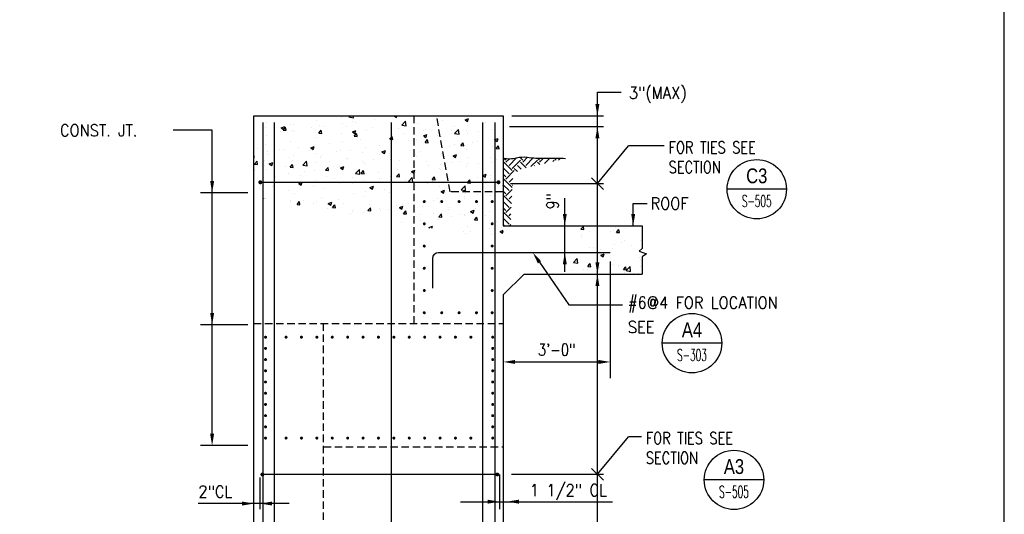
# Model space of a CAD drawing. Header units: inches. Extents: x -9715 to 32893, y -15613 to -1138.
# Tile 88 of 256: x 9557 to 9889, y -8836 to -8670. Entities that reach past the tile are written whole.
import ezdxf
from ezdxf.enums import TextEntityAlignment as Align

# ---------------------------------------------------------------- set-up
doc = ezdxf.new("R2010")
doc.units = ezdxf.units.IN
doc.header["$MEASUREMENT"] = 0
doc.linetypes.add('HIDDEN', pattern=[0.375, 0.25, -0.125])
doc.layers.get('0').update_dxf_attribs({"color": 252})
doc.layers.get('DEFPOINTS').update_dxf_attribs({"color": 11})
for name, color, linetype in [('S-ANNO-SYMB', 2, 'Continuous'), ('S-ANNO-TEXT', 2, 'Continuous'), ('S1', 2, 'Continuous'), ('S3', 4, 'Continuous'), ('S5R', 1, 'Continuous'), ('S6', 1, 'Continuous'), ('S7', 2, 'Continuous'), ('S7R', 2, 'Continuous')]:
    doc.layers.add(name, color=color, linetype=linetype)
doc.styles.add('125', font='romans.shx', dxfattribs={"width": 0.8, "height": 2})
doc.styles.add('ROMANS', font='ROMANS.shx', dxfattribs={"width": 0.8})
doc.styles.add('TITTEXTL', font='swiss.ttf', dxfattribs={"width": 0.8})

# ---------------------------------------------------------------- blocks, each defined once
blk = doc.blocks.new('*X218')
at = {"color": 0}
for p, q in [((1355.97, 1065.45), (1358.38, 1068.33)), ((1355.97, 1065.45), (1358.96, 1065.19)), ((1358.96, 1065.19), (1358.38, 1068.32)), ((1390.69, 1067.11), (1390.69, 1067.11)), ((1391.83, 1062.32), (1394.24, 1065.19)), ((1394.82, 1062.05), (1394.24, 1065.19)), ((1400.89, 1065.89), (1400.89, 1065.89)), ((1414.57, 1068.35), (1414.57, 1068.35)), ((1356.25, 1058.34), (1356.25, 1058.34)), ((1356.8, 1060.08), (1356.8, 1060.08)), ((1364.72, 1063.36), (1364.72, 1063.36)), ((1372.84, 1055.22), (1372.84, 1055.22)), ((1385.41, 1063.34), (1385.41, 1063.34)), ((1388.38, 1064.24), (1388.38, 1064.24)), ((1391.83, 1062.32), (1394.82, 1062.05)), ((1364.11, 1046.72), (1364.11, 1046.72)), ((1368.23, 1047.36), (1368.23, 1047.36)), ((1387.74, 1046.17), (1387.74, 1046.17)), ((1390.08, 1050.47), (1390.08, 1050.47)), ((1397.39, 1052.36), (1397.39, 1052.36)), ((1399.53, 1054.09), (1399.53, 1054.09)), ((1406.68, 1048.66), (1406.68, 1048.66)), ((1415.75, 1053.99), (1415.75, 1053.99)), ((1348.3, 1031.87), (1352.19, 1035.93)), ((1352.75, 1031.18), (1352.2, 1035.93)), ((1375.22, 1044.52), (1375.22, 1044.52)), ((1375.96, 1039.16), (1379.46, 1040.51)), ((1375.96, 1039.16), (1378.45, 1037.49)), ((1378.45, 1037.48), (1379.47, 1040.51)), ((1415.14, 1037.34), (1415.14, 1037.34)), ((1416.49, 1034.87), (1416.49, 1034.87)), ((1348.3, 1031.87), (1352.75, 1031.19)), ((1358.17, 1024.85), (1358.17, 1024.85)), ((1362.07, 1024.8), (1362.07, 1024.8)), ((1362.91, 1027.84), (1365.32, 1030.72)), ((1362.91, 1027.84), (1365.9, 1027.58)), ((1363.1, 1029.67), (1363.1, 1029.67)), ((1363.5, 1030.07), (1363.5, 1030.07)), ((1365.9, 1027.58), (1365.32, 1030.71)), ((1374.59, 1026.45), (1374.59, 1026.45)), ((1387.33, 1029.86), (1387.33, 1029.86)), ((1389.47, 1033.82), (1389.47, 1033.82)), ((1389.79, 1028.54), (1389.79, 1028.54)), ((1393.52, 1028.94), (1393.52, 1028.94)), ((1398.77, 1024.71), (1401.18, 1027.58)), ((1398.77, 1024.71), (1401.76, 1024.44)), ((1401.76, 1024.44), (1401.18, 1027.58)), ((1401.66, 1023.6), (1405.56, 1027.66)), ((1406.11, 1022.91), (1405.56, 1027.66)), ((1416.48, 1027.42), (1416.48, 1027.42)), ((1346.95, 1024.08), (1346.95, 1024.08)), ((1373.64, 1022.95), (1373.64, 1022.95)), ((1400.33, 1021.83), (1400.33, 1021.83)), ((1401.66, 1023.6), (1406.11, 1022.91)), ((1408.35, 1020.01), (1409.31, 1020.38)), ((1409.19, 1020.01), (1409.31, 1020.38)), ((1414.54, 1020.7), (1414.54, 1020.7))]:
    blk.add_line(p, q, dxfattribs=at)
blk = doc.blocks.new('*X219')
at = {"color": 0}
for p, q in [((1033.96, 1179.48), (1033.96, 1179.48)), ((1088.57, 1175.03), (1088.57, 1175.03)), ((1114.25, 1178.55), (1114.25, 1178.55)), ((1121.59, 1178.94), (1122.6, 1179.99)), ((1121.59, 1178.94), (1126.04, 1178.25)), ((1125.34, 1174.76), (1125.34, 1174.76)), ((1126.04, 1178.25), (1125.84, 1179.99)), ((1127.93, 1173.86), (1127.93, 1173.86)), ((1146.87, 1176.36), (1146.87, 1176.36)), ((1154.5, 1179.76), (1154.5, 1179.76)), ((1167.17, 1179.99), (1169.53, 1178.4)), ((1169.53, 1178.4), (1170.07, 1179.99)), ((1174.96, 1170.67), (1178.85, 1174.73)), ((1179.4, 1169.98), (1178.85, 1174.72)), ((1215.79, 1175.58), (1215.79, 1175.58)), ((1238.9, 1176.08), (1242.4, 1177.42)), ((1238.9, 1176.08), (1241.39, 1174.4)), ((1241.39, 1174.4), (1242.4, 1177.42)), ((1241.76, 1179.33), (1241.76, 1179.33)), ((1037.35, 1168.08), (1037.35, 1168.08)), ((1038.53, 1172.94), (1038.53, 1172.94)), ((1052.39, 1163.92), (1052.39, 1163.92)), ((1053.18, 1167.96), (1056.68, 1169.3)), ((1053.18, 1167.96), (1055.67, 1166.28)), ((1055.19, 1165.77), (1057.6, 1168.65)), ((1055.19, 1165.77), (1058.18, 1165.51)), ((1055.67, 1166.28), (1056.68, 1169.3)), ((1058.18, 1165.51), (1057.6, 1168.64)), ((1062.61, 1171.29), (1062.61, 1171.29)), ((1064.9, 1165.56), (1064.9, 1165.56)), ((1065.22, 1171.81), (1065.22, 1171.81)), ((1067.02, 1164.75), (1067.02, 1164.75)), ((1083.84, 1168.06), (1083.84, 1168.06)), ((1091.05, 1162.64), (1093.46, 1165.51)), ((1091.91, 1170.68), (1091.91, 1170.68)), ((1094.04, 1162.37), (1093.47, 1165.51)), ((1096.18, 1169.75), (1096.18, 1169.75)), ((1115.42, 1172.21), (1115.42, 1172.21)), ((1118.6, 1169.56), (1118.6, 1169.56)), ((1125.04, 1163.95), (1128.54, 1165.3)), ((1125.04, 1163.95), (1127.52, 1162.28)), ((1127.52, 1162.28), (1128.54, 1165.3)), ((1138.89, 1165.11), (1138.89, 1165.11)), ((1145.3, 1168.43), (1145.3, 1168.43)), ((1164.86, 1168.86), (1164.86, 1168.86)), ((1171.99, 1167.3), (1171.99, 1167.3)), ((1174.96, 1170.67), (1179.4, 1169.98)), ((1190.54, 1172.38), (1190.54, 1172.38)), ((1196.75, 1164.93), (1196.75, 1164.93)), ((1198.68, 1166.17), (1198.68, 1166.17)), ((1225.37, 1165.05), (1225.37, 1165.05)), ((1228.32, 1162.39), (1232.21, 1166.45)), ((1228.33, 1169.09), (1228.33, 1169.09)), ((1232.77, 1161.7), (1232.21, 1166.45)), ((1239.91, 1164.94), (1239.91, 1164.94)), ((1240.84, 1170.74), (1240.84, 1170.74)), ((1252.06, 1163.92), (1252.06, 1163.92)), ((1259.78, 1173.23), (1259.78, 1173.23)), ((1266.82, 1166.21), (1266.82, 1166.21)), ((1269.07, 1169.95), (1269.07, 1169.95)), ((1037.86, 1159.74), (1037.86, 1159.74)), ((1062, 1154.64), (1062, 1154.64)), ((1087.97, 1158.39), (1087.97, 1158.39)), ((1091.05, 1162.64), (1094.04, 1162.37)), ((1113.64, 1161.91), (1113.64, 1161.91)), ((1114.78, 1154.14), (1114.78, 1154.14)), ((1126.92, 1159.5), (1127.16, 1159.78)), ((1126.92, 1159.5), (1129.91, 1159.24)), ((1127.16, 1159.78), (1129.33, 1162.37)), ((1129.81, 1159.78), (1129.33, 1162.37)), ((1129.91, 1159.24), (1129.81, 1159.78)), ((1133.72, 1156.64), (1133.72, 1156.64)), ((1162.78, 1156.36), (1165.19, 1159.23)), ((1162.78, 1156.36), (1165.77, 1156.1)), ((1165.77, 1156.1), (1165.19, 1159.23)), ((1165.3, 1160.79), (1165.3, 1160.79)), ((1177.81, 1162.44), (1177.81, 1162.44)), ((1181.59, 1154.93), (1181.59, 1154.93)), ((1189.93, 1155.74), (1189.93, 1155.74)), ((1196.89, 1159.95), (1200.39, 1161.29)), ((1196.89, 1159.95), (1197.14, 1159.78)), ((1197.14, 1159.78), (1197.93, 1159.25)), ((1197.93, 1159.25), (1199.38, 1158.27)), ((1198.64, 1153.22), (1201.05, 1156.1)), ((1199.38, 1158.27), (1199.89, 1159.78)), ((1199.89, 1159.78), (1200.39, 1161.29)), ((1201.63, 1152.96), (1201.05, 1156.09)), ((1210.75, 1159.94), (1210.75, 1159.94)), ((1228.32, 1162.39), (1232.77, 1161.7)), ((1241.15, 1162.69), (1241.15, 1162.69)), ((1268.75, 1155.94), (1269.23, 1156.13)), ((1268.75, 1155.94), (1269.23, 1155.62)), ((1269.23, 1156.13), (1272.25, 1157.29)), ((1269.23, 1155.62), (1271.24, 1154.27)), ((1271.24, 1154.27), (1272.25, 1157.29)), ((1028.79, 1147.39), (1028.79, 1147.39)), ((1036.74, 1151.44), (1036.74, 1151.44)), ((1039.23, 1144.2), (1039.23, 1144.2)), ((1051.75, 1145.84), (1051.75, 1145.84)), ((1055.49, 1146.26), (1055.49, 1146.26)), ((1070.69, 1148.34), (1070.69, 1148.34)), ((1082.18, 1145.13), (1082.18, 1145.13)), ((1083.02, 1147.83), (1086.52, 1149.17)), ((1083.02, 1147.83), (1085.51, 1146.15)), ((1085.51, 1146.15), (1086.53, 1149.17)), ((1102.26, 1152.49), (1102.26, 1152.49)), ((1108.87, 1144.01), (1108.87, 1144.01)), ((1113.03, 1145.27), (1113.03, 1145.27)), ((1123.27, 1144.92), (1123.27, 1144.92)), ((1138.29, 1148.47), (1138.29, 1148.47)), ((1152.43, 1149.93), (1152.43, 1149.93)), ((1154.88, 1143.82), (1158.38, 1145.17)), ((1157.37, 1142.14), (1158.38, 1145.17)), ((1164.26, 1152.22), (1164.26, 1152.22)), ((1183.6, 1145.21), (1183.6, 1145.21)), ((1198.64, 1153.22), (1201.63, 1152.96)), ((1215.17, 1149.37), (1215.17, 1149.37)), ((1266.22, 1149.56), (1266.22, 1149.56)), ((1270.37, 1146.95), (1272.78, 1149.82)), ((1270.37, 1146.95), (1273.36, 1146.69)), ((1273.36, 1146.68), (1272.78, 1149.82)), ((1025.95, 1137.82), (1025.46, 1142.02)), ((1025.46, 1137.9), (1025.95, 1137.82)), ((1026.27, 1131.3), (1028.68, 1134.17)), ((1029.26, 1131.04), (1028.68, 1134.17)), ((1036.13, 1134.8), (1036.13, 1134.8)), ((1039.34, 1140.67), (1039.34, 1140.67)), ((1061.39, 1138), (1061.39, 1138)), ((1064.96, 1134.91), (1064.96, 1134.91)), ((1066.03, 1139.55), (1066.03, 1139.55)), ((1074.86, 1130.24), (1078.76, 1134.3)), ((1079.31, 1129.55), (1078.76, 1134.29)), ((1087.36, 1141.74), (1087.36, 1141.74)), ((1092.72, 1138.42), (1092.72, 1138.42)), ((1094.12, 1139.92), (1094.12, 1139.92)), ((1101.63, 1134.42), (1101.63, 1134.42)), ((1119.41, 1137.29), (1119.41, 1137.29)), ((1120.56, 1136.91), (1120.56, 1136.91)), ((1135.56, 1142.88), (1135.56, 1142.88)), ((1146.1, 1136.16), (1146.1, 1136.16)), ((1152.14, 1141.07), (1152.14, 1141.07)), ((1154.88, 1143.82), (1157.37, 1142.15)), ((1162.25, 1141.75), (1162.25, 1141.75)), ((1163.65, 1135.57), (1163.65, 1135.57)), ((1164.41, 1138.95), (1164.41, 1138.95)), ((1164.66, 1142.72), (1164.66, 1142.72)), ((1172.79, 1135.03), (1172.79, 1135.03)), ((1188.94, 1140.62), (1188.94, 1140.62)), ((1189.32, 1139.09), (1189.32, 1139.09)), ((1193.57, 1143.96), (1193.57, 1143.96)), ((1214.57, 1142.29), (1214.57, 1142.29)), ((1215.63, 1139.5), (1215.63, 1139.5)), ((1265.05, 1137.95), (1265.05, 1137.95)), ((1269.01, 1137.24), (1269.01, 1137.24)), ((1270.99, 1136.47), (1270.99, 1136.47)), ((1026.08, 1124.48), (1026.08, 1124.48)), ((1026.27, 1131.3), (1029.25, 1131.04)), ((1035.8, 1129.91), (1035.8, 1129.91)), ((1038.6, 1126.12), (1038.6, 1126.12)), ((1041.01, 1131.7), (1044.51, 1133.04)), ((1041.01, 1131.7), (1043.5, 1130.02)), ((1043.5, 1130.02), (1044.51, 1133.04)), ((1057.53, 1128.62), (1057.53, 1128.62)), ((1062.13, 1128.16), (1064.54, 1131.04)), ((1062.13, 1128.16), (1065.12, 1127.9)), ((1065.12, 1127.9), (1064.54, 1131.04)), ((1074.86, 1130.24), (1079.31, 1129.55)), ((1086.75, 1125.1), (1086.75, 1125.1)), ((1089.11, 1132.77), (1089.11, 1132.77)), ((1097.99, 1125.03), (1100.4, 1127.9)), ((1097.99, 1125.03), (1100.98, 1124.76)), ((1100.98, 1124.76), (1100.4, 1127.9)), ((1106.1, 1128.94), (1106.1, 1128.94)), ((1112.42, 1128.62), (1112.42, 1128.62)), ((1112.87, 1127.7), (1116.37, 1129.04)), ((1112.87, 1127.7), (1115.36, 1126.02)), ((1115.36, 1126.02), (1116.37, 1129.04)), ((1128.22, 1121.96), (1132.12, 1126.02)), ((1132.67, 1121.27), (1132.12, 1126.02)), ((1133.85, 1121.89), (1136.27, 1124.76)), ((1135.26, 1133.94), (1135.26, 1133.94)), ((1136.84, 1121.63), (1136.27, 1124.76)), ((1137.68, 1131.82), (1137.68, 1131.82)), ((1170.44, 1125.49), (1170.44, 1125.49)), ((1184.73, 1123.69), (1187.36, 1124.7)), ((1187.36, 1124.7), (1188.23, 1125.04)), ((1187.36, 1122.46), (1188.23, 1125.03)), ((1199.48, 1133.91), (1199.48, 1133.91)), ((1202.02, 1129.65), (1202.02, 1129.65)), ((1212.67, 1126.46), (1212.67, 1126.46)), ((1213.97, 1125.65), (1213.97, 1125.65)), ((1214.54, 1131.3), (1214.54, 1131.3)), ((1265.61, 1132.92), (1265.61, 1132.92)), ((1035.53, 1118.15), (1035.53, 1118.15)), ((1045.54, 1120.85), (1045.54, 1120.85)), ((1047.78, 1118.93), (1047.78, 1118.93)), ((1060.78, 1121.35), (1060.78, 1121.35)), ((1072.23, 1119.72), (1072.23, 1119.72)), ((1076.94, 1123.93), (1076.94, 1123.93)), ((1088.47, 1114.7), (1088.47, 1114.7)), ((1098.92, 1118.59), (1098.92, 1118.59)), ((1107.41, 1117.19), (1107.41, 1117.19)), ((1125.61, 1117.46), (1125.61, 1117.46)), ((1128.22, 1121.96), (1132.67, 1121.27)), ((1133.85, 1121.89), (1136.84, 1121.63)), ((1137.07, 1115.18), (1137.07, 1115.18)), ((1138.99, 1121.35), (1138.99, 1121.35)), ((1151.51, 1123), (1151.51, 1123)), ((1152.3, 1116.34), (1152.3, 1116.34)), ((1154.35, 1116.45), (1154.35, 1116.45)), ((1163.04, 1118.93), (1163.04, 1118.93)), ((1169.72, 1118.75), (1172.13, 1121.62)), ((1169.72, 1118.75), (1172.71, 1118.49)), ((1172.71, 1118.49), (1172.13, 1121.62)), ((1178.99, 1115.21), (1178.99, 1115.21)), ((1181.59, 1113.68), (1185.48, 1117.74)), ((1183.51, 1121.45), (1183.51, 1121.45)), ((1184.73, 1123.69), (1187.21, 1122.01)), ((1186.03, 1112.99), (1185.48, 1117.74)), ((1187.21, 1122.01), (1187.36, 1122.46)), ((1188.71, 1122.45), (1188.71, 1122.45)), ((1205.58, 1115.61), (1207.99, 1118.49)), ((1205.58, 1115.61), (1208.57, 1115.35)), ((1208.57, 1115.35), (1207.99, 1118.48)), ((1256.78, 1119.76), (1260.08, 1121.03)), ((1256.78, 1119.55), (1259.07, 1118.01)), ((1259.07, 1118.01), (1260.08, 1121.03)), ((1264.41, 1119.87), (1264.41, 1119.87)), ((1265, 1116.27), (1265, 1116.27)), ((1044.38, 1108.9), (1044.38, 1108.9)), ((1060.17, 1104.71), (1060.17, 1104.71)), ((1070.86, 1111.57), (1074.36, 1112.91)), ((1070.86, 1111.57), (1073.35, 1109.89)), ((1073.35, 1109.89), (1074.36, 1112.91)), ((1075.96, 1113.05), (1075.96, 1113.05)), ((1086.14, 1108.46), (1086.14, 1108.46)), ((1096.03, 1106.44), (1096.03, 1106.44)), ((1111.81, 1111.98), (1111.81, 1111.98)), ((1125.19, 1111.44), (1125.19, 1111.44)), ((1142.71, 1107.57), (1146.22, 1108.91)), ((1142.71, 1107.57), (1145.2, 1105.89)), ((1145.2, 1105.89), (1146.22, 1108.91)), ((1157.29, 1105.77), (1157.29, 1105.77)), ((1181.59, 1113.68), (1186.03, 1112.99)), ((1188.1, 1105.8), (1188.1, 1105.8)), ((1188.87, 1109.93), (1188.87, 1109.93)), ((1201.38, 1111.58), (1201.38, 1111.58)), ((1205.68, 1114.08), (1205.68, 1114.08)), ((1213.36, 1109), (1213.36, 1109)), ((1214.57, 1103.56), (1218.07, 1104.9)), ((1217.06, 1101.88), (1218.07, 1104.9)), ((1220.32, 1114.07), (1220.32, 1114.07)), ((1259.07, 1111.82), (1259.07, 1111.82)), ((1268.92, 1106.63), (1268.92, 1106.63)), ((1277.31, 1109.34), (1277.46, 1109.52)), ((1277.31, 1109.34), (1277.46, 1109.32)), ((1034.92, 1101.51), (1034.92, 1101.51)), ((1035.46, 1096.38), (1035.61, 1096.56)), ((1035.65, 1096.35), (1035.61, 1096.56)), ((1037.71, 1096.43), (1037.71, 1096.43)), ((1066.87, 1101.43), (1066.87, 1101.43)), ((1075.32, 1094.98), (1075.32, 1094.98)), ((1094.26, 1097.47), (1094.26, 1097.47)), ((1111.21, 1095.33), (1111.21, 1095.33)), ((1125.84, 1101.63), (1125.84, 1101.63)), ((1136.46, 1098.53), (1136.46, 1098.53)), ((1138.35, 1103.28), (1138.35, 1103.28)), ((1162.43, 1102.28), (1162.43, 1102.28)), ((1207.17, 1094.35), (1207.17, 1094.35)), ((1210.61, 1096.62), (1210.61, 1096.62)), ((1214.57, 1103.56), (1217.06, 1101.88)), ((1238.72, 1096.11), (1238.72, 1096.11)), ((1238.74, 1098.51), (1238.74, 1098.51)), ((1239.76, 1101.63), (1239.76, 1101.63)), ((1251.26, 1100.15), (1251.26, 1100.15)), ((1264.39, 1099.63), (1264.39, 1099.63)), ((1270.2, 1102.65), (1270.2, 1102.65)), ((1062.49, 1094.17), (1062.49, 1094.17)), ((1062.8, 1093.33), (1062.8, 1093.33)), ((1069.07, 1090.55), (1071.48, 1093.43)), ((1069.07, 1090.55), (1072.05, 1090.29)), ((1072.06, 1090.29), (1071.48, 1093.43)), ((1085.53, 1091.81), (1085.53, 1091.81)), ((1089.18, 1093.04), (1089.18, 1093.04)), ((1099.73, 1086.32), (1099.73, 1086.32)), ((1100.7, 1091.44), (1104.2, 1092.78)), ((1100.7, 1091.44), (1103.19, 1089.76)), ((1103.19, 1089.76), (1104.21, 1092.78)), ((1104.93, 1087.42), (1107.34, 1090.29)), ((1104.93, 1087.42), (1107.92, 1087.15)), ((1107.92, 1087.15), (1107.34, 1090.29)), ((1115.87, 1091.91), (1115.87, 1091.91)), ((1126.42, 1085.2), (1126.42, 1085.2)), ((1140.79, 1084.28), (1143.2, 1087.15)), ((1142.57, 1090.79), (1142.57, 1090.79)), ((1143.78, 1084.02), (1143.2, 1087.15)), ((1144.14, 1086.05), (1144.14, 1086.05)), ((1152.29, 1086.61), (1152.29, 1086.61)), ((1161.82, 1085.64), (1161.82, 1085.64)), ((1169.26, 1089.66), (1169.26, 1089.66)), ((1172.56, 1087.43), (1176.06, 1088.78)), ((1172.56, 1087.43), (1175.05, 1085.76)), ((1175.05, 1085.76), (1176.06, 1088.78)), ((1175.71, 1090.21), (1175.71, 1090.21)), ((1181.45, 1091.62), (1181.45, 1091.62)), ((1187.5, 1089.16), (1187.5, 1089.16)), ((1188.23, 1091.86), (1188.23, 1091.86)), ((1195.95, 1088.53), (1195.95, 1088.53)), ((1212.75, 1092.36), (1212.75, 1092.36)), ((1222.59, 1085.65), (1222.59, 1085.65)), ((1222.64, 1087.4), (1222.64, 1087.4)), ((1244.42, 1083.43), (1247.92, 1084.77)), ((1246.9, 1081.75), (1247.92, 1084.77)), ((1249.33, 1086.27), (1249.33, 1086.27)), ((1251.75, 1090.65), (1251.75, 1090.65)), ((1276.02, 1085.15), (1276.02, 1085.15)), ((1123.13, 1081.61), (1123.13, 1081.61)), ((1125.2, 1083.56), (1125.2, 1083.56)), ((1135.85, 1081.89), (1135.85, 1081.89)), ((1140.79, 1084.28), (1143.78, 1084.02)), ((1153.11, 1084.07), (1153.11, 1084.07)), ((1164.27, 1075.64), (1164.27, 1075.64)), ((1176.66, 1081.14), (1179.07, 1084.01)), ((1176.66, 1081.14), (1179.64, 1080.88)), ((1179.64, 1080.88), (1179.07, 1084.01)), ((1179.8, 1082.94), (1179.8, 1082.94)), ((1193.43, 1080.64), (1193.43, 1080.64)), ((1194.01, 1074.63), (1194.01, 1074.63)), ((1206.49, 1081.81), (1206.49, 1081.81)), ((1212.14, 1075.71), (1212.14, 1075.71)), ((1212.52, 1078), (1214.93, 1080.88)), ((1212.52, 1078), (1215.51, 1077.74)), ((1215.51, 1077.74), (1214.93, 1080.87)), ((1225.59, 1078.79), (1225.59, 1078.79)), ((1233.18, 1080.69), (1233.18, 1080.69)), ((1238.11, 1080.43), (1238.11, 1080.43)), ((1238.11, 1079.46), (1238.11, 1079.46)), ((1244.42, 1083.43), (1246.9, 1081.75)), ((1248.38, 1074.87), (1250.79, 1077.74)), ((1248.38, 1074.87), (1251.37, 1074.6)), ((1251.37, 1074.6), (1250.79, 1077.74)), ((1257.04, 1082.93), (1257.04, 1082.93)), ((1259.87, 1079.56), (1259.87, 1079.56)), ((1263.78, 1082.98), (1263.78, 1082.98)), ((1175.08, 1072.14), (1175.08, 1072.14)), ((1186.89, 1072.51), (1186.89, 1072.51)), ((1202.41, 1067.3), (1205.91, 1068.65)), ((1202.41, 1067.3), (1203.21, 1066.76)), ((1205.16, 1066.42), (1205.91, 1068.65)), ((1241.68, 1068.15), (1241.68, 1068.15)), ((1263.18, 1066.34), (1263.18, 1066.34)), ((1270.84, 1073.15), (1270.84, 1073.15)), ((1274.26, 1063.3), (1277.46, 1064.53)), ((1275.47, 1067.36), (1275.47, 1067.36)), ((1237.5, 1062.82), (1237.5, 1062.82)), ((1239.38, 1060.86), (1239.38, 1060.86)), ((1243.89, 1063.21), (1243.89, 1063.21)), ((1266.07, 1059.73), (1266.07, 1059.73)), ((1274.26, 1063.3), (1276.75, 1061.62)), ((1276.75, 1061.62), (1277.46, 1063.73))]:
    blk.add_line(p, q, dxfattribs=at)
blk = doc.blocks.new('*X220')
at = {"color": 0}
for p, q in [((1215.18, 1158.94), (1215.18, 1158.94)), ((1251.89, 1153.97), (1251.89, 1153.97)), ((1222.73, 1148.96), (1222.73, 1148.96)), ((1227.69, 1151.02), (1227.69, 1151.02)), ((1234.51, 1150.08), (1236.92, 1152.96)), ((1234.51, 1150.08), (1237.49, 1149.82)), ((1237.5, 1149.82), (1236.92, 1152.96)), ((1240.54, 1146.04), (1240.54, 1146.04)), ((1246.63, 1153.51), (1246.63, 1153.51)), ((1226.74, 1139.82), (1230.24, 1141.16)), ((1226.74, 1139.82), (1229.22, 1138.14)), ((1229.22, 1138.14), (1230.24, 1141.16)), ((1242.32, 1138.37), (1242.32, 1138.37)), ((1226.17, 1132.78), (1226.17, 1132.78)), ((1233.47, 1133.79), (1233.47, 1133.79)), ((1239.94, 1129.4), (1239.94, 1129.4)), ((1241.83, 1131.46), (1241.83, 1131.46)), ((1252.87, 1131.65), (1252.87, 1131.65)), ((1241.44, 1112.48), (1243.85, 1115.35)), ((1244.43, 1112.21), (1243.85, 1115.35)), ((1251.9, 1118.23), (1251.9, 1118.23)), ((1256.58, 1119.69), (1256.78, 1119.76)), ((1256.58, 1119.69), (1256.78, 1119.55)), ((1232.38, 1112.95), (1232.38, 1112.95)), ((1234.95, 1105.41), (1238.84, 1109.47)), ((1234.95, 1105.41), (1239.39, 1104.72)), ((1239.4, 1104.72), (1238.84, 1109.47)), ((1239.33, 1112.75), (1239.33, 1112.75)), ((1241.44, 1112.48), (1244.43, 1112.21))]:
    blk.add_line(p, q, dxfattribs=at)
blk = doc.blocks.new('Anno_Section_A2')
at = {"color": 0, "linetype": 'ByBlock', "lineweight": -2}
blk.add_line((2.5, 0), (-2.5, 0), dxfattribs=at)
blk.add_circle((0, 0), 2.5, dxfattribs=at)
at = {"color": 0, "linetype": 'ByBlock', "lineweight": -2, "style": 'ROMANS', "width": 0.8}
blk.add_attdef('NUMBER', text='', height=1, dxfattribs=at).set_placement((0, 0.5), align=Align.CENTER)
blk.add_attdef('SHEET', text='', height=0.75, dxfattribs=at).set_placement((0, -0.5), align=Align.TOP_CENTER)

msp = doc.modelspace()

# ---------------------------------------------------------------- linework, layer by layer
at = {"layer": 'DEFPOINTS'}
msp.add_lwpolyline([(8928.87507, -9164.20578), (9888.87507, -9164.20578), (9888.87507, -8508.86178), (8928.87507, -8508.86178)], close=True, dxfattribs=at)
at = {"layer": 'S1', "color": 3}
for points in [[(9636.13539, -8936.38674), (9636.13539, -8702.18361), (9720.13539, -8702.18361), (9720.13539, -8739.19924)], [(9720.13539, -8739.19924), (9766.96351, -8739.19924)], [(9720.13539, -8762.49847), (9727.12212, -8755.51174)], [(9727.12212, -8755.51174), (9766.96351, -8755.51174)], [(9720.13539, -8762.49847), (9720.13539, -8944.38674)]]:
    msp.add_lwpolyline(points, dxfattribs=at)
at = {"layer": 'S1', "linetype": 'HIDDEN', "ltscale": 10}
for points in [[(9690.10414, -8772.16799), (9690.10414, -8702.18361)], [(9720.13539, -8727.69924), (9702.24476, -8727.69924), (9697.66629, -8702.18361)], [(9636.13539, -8772.16799), (9720.13539, -8772.16799)], [(9659.63539, -8913.32947), (9659.63539, -8772.16799)], [(9659.63539, -8813.71486), (9720.13539, -8813.71486)]]:
    msp.add_lwpolyline(points, dxfattribs=at)
at = {"layer": 'S1'}
msp.add_lwpolyline([(9720.13539, -8716.40236, 0.114999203), (9724.61976, -8716.29299, -0.097619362), (9728.07289, -8716.08986, 0.042728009), (9734.26039, -8716.40236, -0.024278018), (9741.15101, -8716.49611, -0.024278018)], format="xyb", dxfattribs=at)
msp.add_lwpolyline([(9766.96351, -8739.19924), (9766.96351, -8746.83986), (9765.94789, -8747.76174), (9768.36976, -8748.60549), (9766.96351, -8749.63674), (9766.96351, -8755.51174)], dxfattribs=at)
at = {"layer": 'S3', "color": 4}
for points in [[(9639.33181, -8944.38674), (9639.33181, -8704.40215)], [(9643.1193, -8944.38674), (9643.1193, -8704.40215)], [(9682.40914, -8704.40215), (9682.40914, -8944.38674)], [(9713.2425, -8944.38674), (9713.2425, -8704.40215)], [(9717.39366, -8944.38674), (9717.39366, -8704.40215)]]:
    msp.add_lwpolyline(points, dxfattribs=at)
at = {"layer": 'S3', "color": 3, "const_width": 0.66667}
for points in [[(9637.98404, -8724.52786, 1), (9638.6507, -8724.52786, 1)], [(9718.86804, -8724.52786, -1), (9718.20138, -8724.52786, -1)], [(9638.68001, -8823.01355, 1), (9639.34668, -8823.01355, 1)], [(9718.47196, -8823.01355, -1), (9717.80529, -8823.01355, -1)]]:
    msp.add_lwpolyline(points, format="xyb", close=True, dxfattribs=at)
at = {"layer": 'S3', "color": 3}
for points in [[(9638.64444, -8724.46355), (9717.8643, -8724.46355)], [(9639.34042, -8822.94924), (9717.81155, -8822.94924)]]:
    msp.add_lwpolyline(points, dxfattribs=at)
at = {"layer": 'S3', "color": 4, "const_width": 0.5}
for points in [[(9693.29164, -8731.04299, 1), (9693.79164, -8731.04299, 1)], [(9699.15101, -8731.04299, 1), (9699.65101, -8731.04299, 1)], [(9705.01039, -8731.04299, 1), (9705.51039, -8731.04299, 1)], [(9710.86976, -8731.04299, 1), (9711.36976, -8731.04299, 1)], [(9716.14919, -8731.04299, 1), (9716.64919, -8731.04299, 1)], [(9693.29164, -8738.53361, 1), (9693.79164, -8738.53361, 1)], [(9716.14919, -8738.53361, 1), (9716.64919, -8738.53361, 1)], [(9693.29164, -8746.02424, 1), (9693.79164, -8746.02424, 1)], [(9716.14919, -8746.02424, 1), (9716.64919, -8746.02424, 1)], [(9693.29164, -8753.51486, 1), (9693.79164, -8753.51486, 1)], [(9716.14919, -8753.51486, 1), (9716.64919, -8753.51486, 1)], [(9693.29164, -8761.00549, 1), (9693.79164, -8761.00549, 1)], [(9716.14919, -8761.00549, 1), (9716.64919, -8761.00549, 1)], [(9693.29164, -8768.49611, 1), (9693.79164, -8768.49611, 1)], [(9699.15101, -8768.49611, 1), (9699.65101, -8768.49611, 1)], [(9705.01039, -8768.49611, 1), (9705.51039, -8768.49611, 1)], [(9710.86976, -8768.49611, 1), (9711.36976, -8768.49611, 1)], [(9716.14919, -8768.49611, 1), (9716.64919, -8768.49611, 1)], [(9639.82289, -8776.73049, 1), (9640.32289, -8776.73049, 1)], [(9646.73766, -8776.73049, 1), (9647.23766, -8776.73049, 1)], [(9651.92374, -8776.73049, 1), (9652.42374, -8776.73049, 1)], [(9657.10982, -8776.73049, 1), (9657.60982, -8776.73049, 1)], [(9662.2959, -8776.73049, 1), (9662.7959, -8776.73049, 1)], [(9667.48198, -8776.73049, 1), (9667.98198, -8776.73049, 1)], [(9672.66806, -8776.73049, 1), (9673.16806, -8776.73049, 1)], [(9677.85414, -8776.73049, 1), (9678.35414, -8776.73049, 1)], [(9683.04022, -8776.73049, 1), (9683.54022, -8776.73049, 1)], [(9688.22629, -8776.73049, 1), (9688.72629, -8776.73049, 1)], [(9693.41237, -8776.73049, 1), (9693.91237, -8776.73049, 1)], [(9698.59845, -8776.73049, 1), (9699.09845, -8776.73049, 1)], [(9703.78453, -8776.73049, 1), (9704.28453, -8776.73049, 1)], [(9708.97061, -8776.73049, 1), (9709.47061, -8776.73049, 1)], [(9716.32289, -8776.73049, 1), (9716.82289, -8776.73049, 1)], [(9639.82289, -8780.50826, 1), (9640.32289, -8780.50826, 1)], [(9716.32289, -8780.50826, 1), (9716.82289, -8780.50826, 1)], [(9639.82289, -8784.28604, 1), (9640.32289, -8784.28604, 1)], [(9716.32289, -8784.28604, 1), (9716.82289, -8784.28604, 1)], [(9639.82289, -8788.06382, 1), (9640.32289, -8788.06382, 1)], [(9716.32289, -8788.06382, 1), (9716.82289, -8788.06382, 1)], [(9639.82289, -8791.8416, 1), (9640.32289, -8791.8416, 1)], [(9716.32289, -8791.8416, 1), (9716.82289, -8791.8416, 1)], [(9639.82289, -8795.61937, 1), (9640.32289, -8795.61937, 1)], [(9716.32289, -8795.61937, 1), (9716.82289, -8795.61937, 1)], [(9639.82289, -8799.39715, 1), (9640.32289, -8799.39715, 1)], [(9716.32289, -8799.39715, 1), (9716.82289, -8799.39715, 1)], [(9639.82289, -8803.17493, 1), (9640.32289, -8803.17493, 1)], [(9716.32289, -8803.17493, 1), (9716.82289, -8803.17493, 1)], [(9639.82289, -8806.95271, 1), (9640.32289, -8806.95271, 1)], [(9716.32289, -8806.95271, 1), (9716.82289, -8806.95271, 1)], [(9639.82289, -8810.73049, 1), (9640.32289, -8810.73049, 1)], [(9646.73766, -8810.73049, 1), (9647.23766, -8810.73049, 1)], [(9651.92374, -8810.73049, 1), (9652.42374, -8810.73049, 1)], [(9657.10982, -8810.73049, 1), (9657.60982, -8810.73049, 1)], [(9662.2959, -8810.73049, 1), (9662.7959, -8810.73049, 1)], [(9667.48198, -8810.73049, 1), (9667.98198, -8810.73049, 1)], [(9672.66806, -8810.73049, 1), (9673.16806, -8810.73049, 1)], [(9677.85414, -8810.73049, 1), (9678.35414, -8810.73049, 1)], [(9683.04022, -8810.73049, 1), (9683.54022, -8810.73049, 1)], [(9688.22629, -8810.73049, 1), (9688.72629, -8810.73049, 1)], [(9693.41237, -8810.73049, 1), (9693.91237, -8810.73049, 1)], [(9698.59845, -8810.73049, 1), (9699.09845, -8810.73049, 1)], [(9703.78453, -8810.73049, 1), (9704.28453, -8810.73049, 1)], [(9708.97061, -8810.73049, 1), (9709.47061, -8810.73049, 1)], [(9716.32289, -8810.73049, 1), (9716.82289, -8810.73049, 1)]]:
    msp.add_lwpolyline(points, format="xyb", close=True, dxfattribs=at)
at = {"layer": 'S3', "color": 4}
msp.add_lwpolyline([(9696.36976, -8760.19924), (9696.36976, -8750.19924, -0.414213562), (9698.36976, -8748.19924), (9756.1597, -8748.19924)], format="xyb", dxfattribs=at)
at = {"layer": 'S5R'}
for p, q in [((9740.85414, -8754.66528), (9740.85414, -8729.92117)), ((9648.08885, -8832.79487), (9617.33079, -8832.79487)), ((9705.73244, -8832.16799), (9756.97621, -8832.16799))]:
    msp.add_line(p, q, dxfattribs=at)
at = {"layer": 'S5R', "color": 1}
for p, q in [((9718.87197, -8823.01355), (9718.87197, -8834.69946)), ((9638.30463, -8834.70894), (9638.30463, -8823.99529))]:
    msp.add_line(p, q, dxfattribs=at)
at = {"layer": 'S5R'}
for points in [[(9741.5208, -8735.19924), (9740.18747, -8735.19924), (9740.85414, -8739.19924)], [(9740.18747, -8752.19924), (9741.5208, -8752.19924), (9740.85414, -8748.19924)], [(9632.20225, -8833.46154), (9632.20225, -8832.1282), (9636.20225, -8832.79487)], [(9642.30463, -8833.46154), (9642.30463, -8832.1282), (9638.30463, -8832.79487)], [(9714.87197, -8832.83465), (9714.87197, -8831.50132), (9718.87197, -8832.16799)], [(9725.40101, -8832.83465), (9725.40101, -8831.50132), (9721.40101, -8832.16799)]]:
    msp.add_solid(points, dxfattribs=at)
at = {"layer": 'S6', "color": 1}
for p, q in [((9720.13539, -8717.25051), (9720.31904, -8717.06686)), ((9721.02614, -8717.06686), (9720.41558, -8716.4563)), ((9721.02614, -8717.77397), (9722.19177, -8716.60834)), ((9722.0868, -8718.83463), (9724.63147, -8716.28996)), ((9723.14746, -8719.89529), (9725.97589, -8717.06686)), ((9726.683, -8717.06686), (9725.69942, -8716.08328)), ((9726.683, -8717.77397), (9728.33256, -8716.12441)), ((9727.74366, -8718.83463), (9730.25688, -8716.3214)), ((9729.4571, -8719.2425), (9731.63275, -8717.06686)), ((9732.33985, -8717.06686), (9731.67359, -8716.4006)), ((9732.33985, -8717.77397), (9733.69612, -8716.4177)), ((9734.07785, -8718.15729), (9735.87079, -8716.36435)), ((9736.8503, -8717.50616), (9737.2896, -8717.06686)), ((9737.99671, -8717.06686), (9737.291, -8716.36115)), ((9738.6986, -8717.07208), (9739.36321, -8716.40746)), ((9722.0868, -8721.66305), (9720.13539, -8719.71163)), ((9723.14746, -8720.60239), (9720.31904, -8717.77397)), ((9721.02614, -8723.43082), (9723.85457, -8720.60239)), ((9724.89073, -8720.93144), (9723.85457, -8719.89529)), ((9726.19154, -8720.11093), (9724.91523, -8718.83463)), ((9727.82722, -8719.62529), (9725.97589, -8717.77397)), ((9730.69033, -8718.95287), (9730.57209, -8718.83463)), ((9732.4082, -8718.54942), (9731.63275, -8717.77397)), ((9721.02614, -8722.72371), (9720.13539, -8721.83295)), ((9723.14746, -8726.25925), (9720.31904, -8723.43082)), ((9722.0868, -8724.49148), (9723.33087, -8723.24741)), ((9722.0868, -8727.31991), (9720.13539, -8725.36849)), ((9721.02614, -8728.38057), (9720.13539, -8727.48981)), ((9721.02614, -8729.08767), (9723.14102, -8726.9728)), ((9723.14746, -8725.55214), (9723.21696, -8725.48265)), ((9720.13539, -8728.56422), (9720.31904, -8728.38057)), ((9722.90162, -8731.67026), (9720.31904, -8729.08767)), ((9722.0868, -8730.14833), (9723.0271, -8729.20804)), ((9722.0868, -8732.97676), (9720.13539, -8731.02534)), ((9721.02614, -8734.03742), (9720.13539, -8733.14666)), ((9720.13539, -8734.22107), (9720.31904, -8734.03742)), ((9721.02614, -8734.74453), (9722.83725, -8732.93343)), ((9722.0868, -8738.63362), (9720.13539, -8736.6822)), ((9722.69789, -8737.12338), (9720.31904, -8734.74453)), ((9722.0868, -8735.80519), (9722.72333, -8735.16866)), ((9720.5311, -8739.19924), (9720.13539, -8738.80352)), ((9722.22829, -8739.19924), (9722.69789, -8738.72964))]:
    msp.add_line(p, q, dxfattribs=at)
at = {"layer": 'S7', "color": 1}
for p, q in [((9622.08635, -8707.0049), (9608.96834, -8707.0049)), ((9622.08635, -8809.27736), (9622.08635, -8707.0049)), ((9634.13539, -8728.10746), (9618.13539, -8728.10746)), ((9763.89388, -8731.71803), (9768.63507, -8731.71803)), ((9763.89388, -8739.19924), (9763.89388, -8731.71803)), ((9634.13539, -8772.55072), (9618.13539, -8772.55072)), ((9634.13539, -8813.27736), (9618.13539, -8813.27736))]:
    msp.add_line(p, q, dxfattribs=at)
for points in [[(9622.75302, -8724.10746), (9621.41968, -8724.10746), (9622.08635, -8728.10746)], [(9763.22721, -8735.19924), (9764.56054, -8735.19924), (9763.89388, -8739.19924)], [(9622.75302, -8768.55072), (9621.41968, -8768.55072), (9622.08635, -8772.55072)], [(9622.75302, -8809.27736), (9621.41968, -8809.27736), (9622.08635, -8813.27736)]]:
    msp.add_solid(points, dxfattribs=at)
at = {"layer": 'S7R', "color": 1}
for p, q in [((9751.83841, -8694.17564), (9759.80263, -8694.17564)), ((9751.83841, -8705.90236), (9751.83841, -8694.17564)), ((9722.97904, -8702.18361), (9753.83841, -8702.18361)), ((9753.83841, -8705.90236), (9722.2125, -8705.90236)), ((9751.83841, -8951.6709), (9751.83841, -8705.90236)), ((9751.83841, -8724.98683), (9762.27397, -8712.29958)), ((9774.36808, -8712.29958), (9762.27397, -8712.29958)), ((9753.83841, -8726.98683), (9749.83841, -8722.98683)), ((9722.61898, -8724.98683), (9753.88529, -8724.98683)), ((9732.34042, -8751.49988), (9742.18968, -8765.88695)), ((9756.1597, -8751.19924), (9756.1597, -8790.51557)), ((9742.18968, -8765.88695), (9760.34405, -8765.88695)), ((9724.13539, -8785.07535), (9752.1597, -8785.07535)), ((9751.83841, -8822.94924), (9762.27397, -8810.26198)), ((9766.69627, -8810.26198), (9762.27397, -8810.26198)), ((9722.85414, -8822.94924), (9753.83841, -8822.94924)), ((9723.01039, -8822.94924), (9749.19789, -8822.94924)), ((9753.83841, -8824.94924), (9749.83841, -8820.94924))]:
    msp.add_line(p, q, dxfattribs=at)
for points in [[(9752.50508, -8698.18361), (9751.17175, -8698.18361), (9751.83841, -8702.18361)], [(9751.17175, -8709.71721), (9752.50508, -8709.71721), (9751.83841, -8705.71721)], [(9731.79031, -8751.87648), (9732.89053, -8751.12328), (9730.08083, -8748.19924)], [(9751.17175, -8751.51174), (9752.50508, -8751.51174), (9751.83841, -8755.51174)], [(9751.17175, -8759.51174), (9752.50508, -8759.51174), (9751.83841, -8755.51174)], [(9724.13539, -8785.74202), (9724.13539, -8784.40868), (9720.13539, -8785.07535)], [(9752.1597, -8785.74202), (9752.1597, -8784.40868), (9756.1597, -8785.07535)]]:
    msp.add_solid(points, dxfattribs=at)

# ---------------------------------------------------------------- block references
at = {"layer": 'S-ANNO-SYMB'}
ref = msp.add_blockref('Anno_Section_A2', (9805.50868, -8726.86256), dxfattribs=dict(at, xscale=4, yscale=4, zscale=3.999999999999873))
ref.add_attrib('NUMBER', 'C3', dxfattribs={"layer": '0', "color": 0, "linetype": 'ByBlock', "lineweight": -2, "height": 5, "style": 'TITTEXTL', "width": 0.796875}).set_placement((9805.50868, -8724.86256, 83.33333), align=Align.CENTER)
ref.add_attrib('SHEET', 'S-505', dxfattribs={"layer": '0', "color": 0, "linetype": 'ByBlock', "lineweight": -2, "height": 4, "style": 'ROMANS', "width": 0.55}).set_placement((9805.50868, -8728.86256, 83.33333), align=Align.TOP_CENTER)
ref = msp.add_blockref('Anno_Section_A2', (9783.68947, -8778.75677), dxfattribs=dict(at, xscale=4, yscale=4, zscale=3.999999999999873))
ref.add_attrib('NUMBER', 'A4', dxfattribs={"layer": '0', "color": 0, "linetype": 'ByBlock', "lineweight": -2, "height": 5, "style": 'TITTEXTL', "width": 0.796875}).set_placement((9783.68947, -8776.75677, 83.33333), align=Align.CENTER)
ref.add_attrib('SHEET', 'S-303', dxfattribs={"layer": '0', "color": 0, "linetype": 'ByBlock', "lineweight": -2, "height": 4, "style": 'ROMANS', "width": 0.55}).set_placement((9783.68947, -8780.75677, 83.33333), align=Align.TOP_CENTER)
ref = msp.add_blockref('Anno_Section_A2', (9797.83688, -8824.82497), dxfattribs=dict(at, xscale=4, yscale=4, zscale=3.999999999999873))
ref.add_attrib('NUMBER', 'A3', dxfattribs={"layer": '0', "color": 0, "linetype": 'ByBlock', "lineweight": -2, "height": 5, "style": 'TITTEXTL', "width": 0.796875}).set_placement((9797.83688, -8822.82497, 83.33333), align=Align.CENTER)
ref.add_attrib('SHEET', 'S-505', dxfattribs={"layer": '0', "color": 0, "linetype": 'ByBlock', "lineweight": -2, "height": 4, "style": 'ROMANS', "width": 0.55}).set_placement((9797.83688, -8826.82497, 83.33333), align=Align.TOP_CENTER)
at = {"layer": 'S6', "color": 1, "xscale": 0.3333333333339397, "yscale": 0.3333333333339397, "zscale": 0.3333333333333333}
for name in ['*X219', '*X220', '*X218']:
    msp.add_blockref(name, (9294.31588, -9095.51489), dxfattribs=at)

# ---------------------------------------------------------------- texts
at = {"layer": 'S-ANNO-TEXT', "ltscale": 20, "style": '125', "width": 0.9}
for s, height, p in [('3"(MAX)', 4, (9762.45541, -8696.4198)), ('CONST. JT.', 4, (9570.84707, -8709.04833)), ('ROOF', 4, (9769.75195, -8733.66799)), ('#6@4 FOR LOCATION', 4.0000002, (9762.11102, -8767.10778)), ('SEE ', 4, (9762.11102, -8775.31621)), ('2"CL', 4, (9617.45349, -8830.79487)), ('1 1/2" CL', 4, (9729.09919, -8830.2777))]:
    msp.add_text(s, height=height, dxfattribs=at).set_placement(p)
msp.add_text('9"', height=4, rotation=90, dxfattribs=at).set_placement((9738.71351, -8733.67526))
at = {"layer": 'S-ANNO-TEXT', "char_height": 4.0000002, "width": 37.5428588, "attachment_point": 1, "style": '125'}
for insert in [(9775.82879, -8710.78222), (9768.15699, -8808.74463)]:
    msp.add_mtext('FOR TIES SEE SECTION ', dxfattribs=dict(at, insert=insert))
at = {"layer": 'S-ANNO-TEXT', "ltscale": 20, "insert": (9738.14754, -8780.94414), "char_height": 4, "attachment_point": 5, "style": '125'}
msp.add_mtext('\\A1;3\'-0"', dxfattribs=at)

doc.saveas('drawing.dxf')
